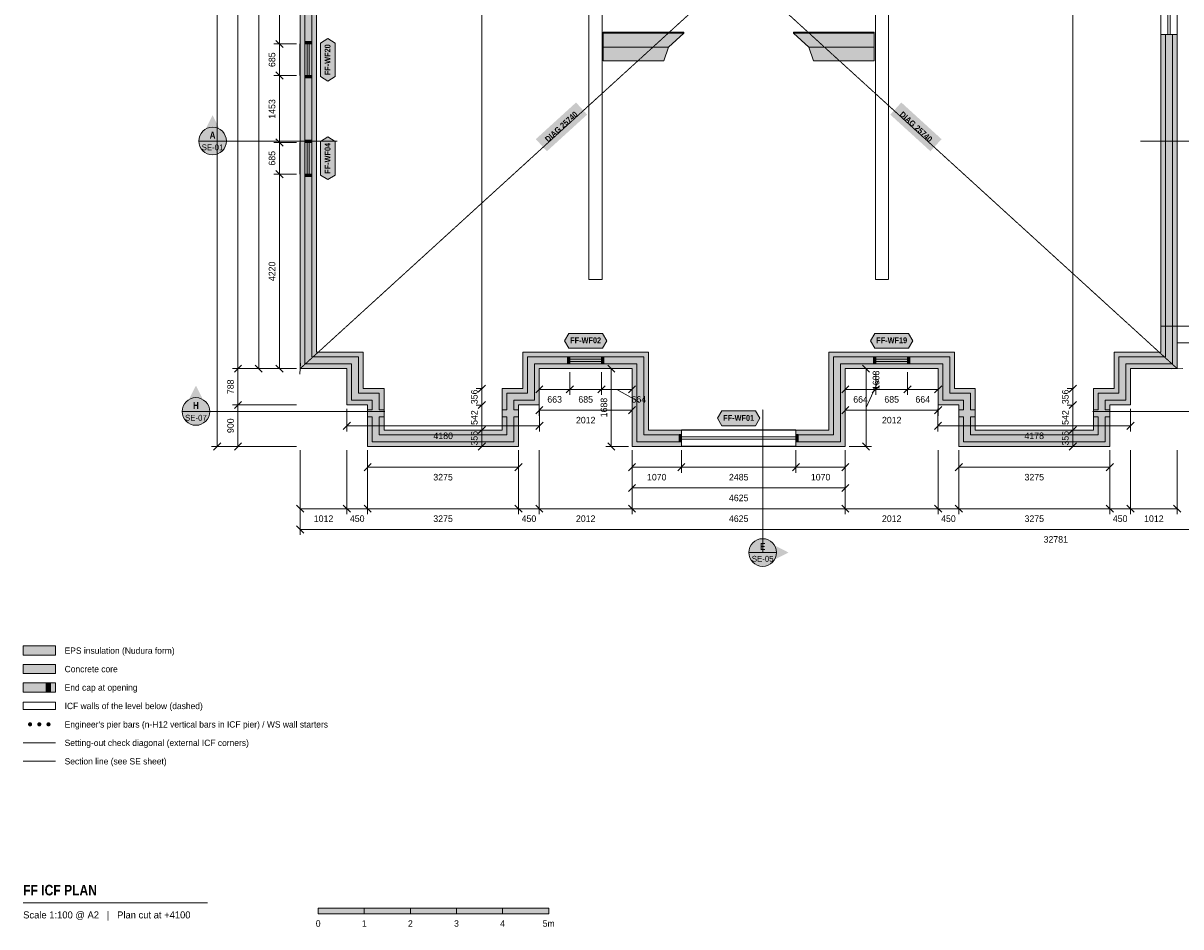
# Model space of a CAD drawing. Header units: millimetres. Extents: x -6044 to 39056, y -10454 to 29228.
# Tile 1 of 4: x -6044 to 19069, y -10454 to 9147. Entities that reach past the tile are written whole.
import ezdxf
from ezdxf.enums import TextEntityAlignment as Align

# ---------------------------------------------------------------- set-up
doc = ezdxf.new("R2010")
doc.units = ezdxf.units.MM
doc.linetypes.add('DASHED', pattern=[1.524, 1.27, -0.254])
for name, color, linetype in [('FILL-C_9E1A1A', 7, 'Continuous'), ('FILL-C_B2B2B5', 7, 'Continuous'), ('FILL-EPS', 7, 'Continuous'), ('FILL-INK', 7, 'Continuous'), ('FILL-RED', 7, 'Continuous'), ('FILL-TEAL_DK', 7, 'Continuous'), ('FILL-WHITE', 7, 'Continuous'), ('LINE-C_85297A', 7, 'Continuous'), ('LINE-C_85297A-DASH', 7, 'DASHED'), ('LINE-INK', 7, 'Continuous'), ('LINE-RED', 7, 'Continuous'), ('LINE-RED-DASH', 7, 'DASHED'), ('LINE-STEEL_GREY', 7, 'Continuous'), ('LINE-STEEL_GREY-DASH', 7, 'DASHED'), ('LINE-TEAL_DK', 7, 'Continuous'), ('TEXT-C_85297A', 7, 'Continuous'), ('TEXT-INK', 7, 'Continuous'), ('TEXT-RED', 7, 'Continuous'), ('TEXT-STEEL_GREY', 7, 'Continuous'), ('TEXT-TEAL_DK', 7, 'Continuous')]:
    doc.layers.add(name, color=color, linetype=linetype)
doc.styles.add('OpenSansCondensed-Bold', font='OpenSansCondensed-Bold.ttf')

msp = doc.modelspace()

# ---------------------------------------------------------------- hatches: boundary and pattern name
at = {"layer": 'FILL-C_9E1A1A', "true_color": 0x9e1a1a}
h = msp.add_hatch(color=256, dxfattribs=at)
h.dxf.hatch_style = 1
h.paths.add_polyline_path([(-5849, -6062), (-5851, -6050), (-5855, -6039), (-5862, -6030), (-5871, -6023), (-5882, -6019), (-5894, -6017), (-5906, -6019), (-5916, -6023), (-5926, -6030), (-5933, -6039), (-5937, -6050), (-5939, -6062), (-5937, -6074), (-5933, -6084), (-5926, -6094), (-5916, -6101), (-5906, -6105), (-5894, -6107), (-5882, -6105), (-5871, -6101), (-5862, -6094), (-5855, -6084), (-5851, -6074)])
h = msp.add_hatch(color=256, dxfattribs=at)
h.dxf.hatch_style = 1
h.paths.add_polyline_path([(-5649, -6062), (-5651, -6050), (-5655, -6039), (-5662, -6030), (-5671, -6023), (-5682, -6019), (-5694, -6017), (-5706, -6019), (-5716, -6023), (-5726, -6030), (-5733, -6039), (-5737, -6050), (-5739, -6062), (-5737, -6074), (-5733, -6084), (-5726, -6094), (-5716, -6101), (-5706, -6105), (-5694, -6107), (-5682, -6105), (-5671, -6101), (-5662, -6094), (-5655, -6084), (-5651, -6074)])
h = msp.add_hatch(color=256, dxfattribs=at)
h.dxf.hatch_style = 1
h.paths.add_polyline_path([(-5449, -6062), (-5451, -6050), (-5455, -6039), (-5462, -6030), (-5471, -6023), (-5482, -6019), (-5494, -6017), (-5506, -6019), (-5516, -6023), (-5526, -6030), (-5533, -6039), (-5537, -6050), (-5539, -6062), (-5537, -6074), (-5533, -6084), (-5526, -6094), (-5516, -6101), (-5506, -6105), (-5494, -6107), (-5482, -6105), (-5471, -6101), (-5462, -6094), (-5455, -6084), (-5451, -6074)])
at = {"layer": 'FILL-C_B2B2B5', "true_color": 0xb2b2b5}
h = msp.add_hatch(color=256, dxfattribs=at)
h.dxf.hatch_style = 1
h.paths.add_polyline_path([(8235, 67), (7267, 67), (7267, 1755), (5052, 1755), (5052, 967), (4601, 967), (4601, 761), (4703, 761), (4703, 609), (4601, 609), (4601, 67), (1530, 67), (1530, 609), (1428, 609), (1428, 761), (1530, 761), (1530, 967), (1080, 967), (1080, 1755), (67, 1755), (67, 18889), (1823, 18889), (1823, 18737), (219, 18737), (219, 1907), (1232, 1907), (1232, 1119), (1682, 1119), (1682, 761), (1784, 761), (1784, 609), (1682, 609), (1682, 219), (4449, 219), (4449, 609), (4347, 609), (4347, 761), (4449, 761), (4449, 1119), (4899, 1119), (4899, 1907), (7419, 1907), (7419, 219), (8235, 219)])
h = msp.add_hatch(color=256, dxfattribs=at)
h.dxf.hatch_style = 1
h.paths.add_polyline_path([(14609, 609), (14507, 609), (14507, 219), (17274, 219), (17274, 609), (17172, 609), (17172, 761), (17274, 761), (17274, 1119), (17724, 1119), (17724, 1907), (18737, 1907), (18737, 8898), (18889, 8898), (18889, 1755), (17876, 1755), (17876, 967), (17426, 967), (17426, 761), (17528, 761), (17528, 609), (17426, 609), (17426, 67), (14355, 67), (14355, 609), (14253, 609), (14253, 761), (14355, 761), (14355, 967), (13905, 967), (13905, 1755), (11689, 1755), (11689, 67), (10720, 67), (10720, 219), (11537, 219), (11537, 1907), (14057, 1907), (14057, 1119), (14507, 1119), (14507, 761), (14609, 761)])
h = msp.add_hatch(color=256, dxfattribs=at)
h.dxf.hatch_style = 1
h.paths.add_polyline_path([(-6044, -4962), (-5344, -4962), (-5344, -4762), (-6044, -4762)])
at = {"layer": 'FILL-EPS', "true_color": 0xccffff}
h = msp.add_hatch(color=256, dxfattribs=at)
h.dxf.hatch_style = 1
h.paths.add_polyline_path([(1428, 865), (978, 865), (978, 1653), (-35, 1653), (-35, 18991), (1823, 18991), (1823, 18889), (67, 18889), (67, 1755), (1080, 1755), (1080, 967), (1530, 967), (1530, 761), (1428, 761)])
h = msp.add_hatch(color=256, dxfattribs=at)
h.dxf.hatch_style = 1
h.paths.add_polyline_path([(1823, 18635), (321, 18635), (321, 2009), (1334, 2009), (1334, 1221), (1784, 1221), (1784, 761), (1682, 761), (1682, 1119), (1232, 1119), (1232, 1907), (219, 1907), (219, 18737), (1823, 18737)])
h = msp.add_hatch(color=256, dxfattribs=at)
h.dxf.hatch_style = 1
h.paths.add_polyline_path([(17172, 1221), (17622, 1221), (17622, 2009), (18635, 2009), (18635, 8898), (18737, 8898), (18737, 1907), (17724, 1907), (17724, 1119), (17274, 1119), (17274, 761), (17172, 761)])
h = msp.add_hatch(color=256, dxfattribs=at)
h.dxf.hatch_style = 1
h.paths.add_polyline_path([(18991, 8898), (18991, 1653), (17978, 1653), (17978, 865), (17528, 865), (17528, 761), (17426, 761), (17426, 967), (17876, 967), (17876, 1755), (18889, 1755), (18889, 8898)])
h = msp.add_hatch(color=256, dxfattribs=at)
h.dxf.hatch_style = 1
h.paths.add_polyline_path([(4798, 1221), (4798, 2009), (7521, 2009), (7521, 321), (8235, 321), (8235, 219), (7419, 219), (7419, 1907), (4899, 1907), (4899, 1119), (4449, 1119), (4449, 761), (4347, 761), (4347, 1221)])
h = msp.add_hatch(color=256, dxfattribs=at)
h.dxf.hatch_style = 1
h.paths.add_polyline_path([(11435, 321), (11435, 2009), (14159, 2009), (14159, 1221), (14609, 1221), (14609, 761), (14507, 761), (14507, 1119), (14057, 1119), (14057, 1907), (11537, 1907), (11537, 219), (10720, 219), (10720, 321)])
h = msp.add_hatch(color=256, dxfattribs=at)
h.dxf.hatch_style = 1
h.paths.add_polyline_path([(8235, -35), (7165, -35), (7165, 1653), (5153, 1653), (5153, 865), (4703, 865), (4703, 761), (4601, 761), (4601, 967), (5052, 967), (5052, 1755), (7267, 1755), (7267, 67), (8235, 67)])
h = msp.add_hatch(color=256, dxfattribs=at)
h.dxf.hatch_style = 1
h.paths.add_polyline_path([(14253, 865), (13803, 865), (13803, 1653), (11791, 1653), (11791, -35), (10720, -35), (10720, 67), (11689, 67), (11689, 1755), (13905, 1755), (13905, 967), (14355, 967), (14355, 761), (14253, 761)])
h = msp.add_hatch(color=256, dxfattribs=at)
h.dxf.hatch_style = 1
h.paths.add_polyline_path([(4703, -35), (1428, -35), (1428, 609), (1530, 609), (1530, 67), (4601, 67), (4601, 609), (4703, 609)])
h = msp.add_hatch(color=256, dxfattribs=at)
h.dxf.hatch_style = 1
h.paths.add_polyline_path([(1784, 321), (4347, 321), (4347, 609), (4449, 609), (4449, 219), (1682, 219), (1682, 609), (1784, 609)])
h = msp.add_hatch(color=256, dxfattribs=at)
h.dxf.hatch_style = 1
h.paths.add_polyline_path([(17528, -35), (14253, -35), (14253, 609), (14355, 609), (14355, 67), (17426, 67), (17426, 609), (17528, 609)])
h = msp.add_hatch(color=256, dxfattribs=at)
h.dxf.hatch_style = 1
h.paths.add_polyline_path([(14609, 321), (17172, 321), (17172, 609), (17274, 609), (17274, 219), (14507, 219), (14507, 609), (14609, 609)])
h = msp.add_hatch(color=256, dxfattribs=at)
h.dxf.hatch_style = 1
h.paths.add_polyline_path([(-6044, -4562), (-5344, -4562), (-5344, -4362), (-6044, -4362)])
h = msp.add_hatch(color=256, dxfattribs=at)
h.dxf.hatch_style = 1
h.paths.add_polyline_path([(-6044, -5362), (-5344, -5362), (-5344, -5162), (-6044, -5162)])
at = {"layer": 'FILL-INK', "true_color": 0x14141a}
h = msp.add_hatch(color=256, dxfattribs=at)
h.dxf.hatch_style = 1
h.paths.add_polyline_path([(356, -10172), (1356, -10172), (1356, -10052), (356, -10052)])
h = msp.add_hatch(color=256, dxfattribs=at)
h.dxf.hatch_style = 1
h.paths.add_polyline_path([(2356, -10172), (3356, -10172), (3356, -10052), (2356, -10052)])
h = msp.add_hatch(color=256, dxfattribs=at)
h.dxf.hatch_style = 1
h.paths.add_polyline_path([(4356, -10172), (5356, -10172), (5356, -10052), (4356, -10052)])
at = {"layer": 'FILL-RED', "true_color": 0xb81a1f}
h = msp.add_hatch(color=256, dxfattribs=at)
h.dxf.hatch_style = 1
h.paths.add_polyline_path([(-1935, 7149), (-2220, 6589), (-1650, 6589)])
h = msp.add_hatch(color=256, dxfattribs=at)
h.dxf.hatch_style = 1
h.paths.add_polyline_path([(-2296, 1284), (-2581, 724), (-2011, 724)])
h = msp.add_hatch(color=256, dxfattribs=at)
h.dxf.hatch_style = 1
h.paths.add_polyline_path([(10558, -2335), (9998, -2050), (9998, -2620)])
at = {"layer": 'FILL-TEAL_DK', "true_color": 0x006b5c}
h = msp.add_hatch(color=256, dxfattribs=at)
h.dxf.hatch_style = 1
h.paths.add_polyline_path([(63, 8746), (215, 8746), (215, 8696), (63, 8696)])
h = msp.add_hatch(color=256, dxfattribs=at)
h.dxf.hatch_style = 1
h.paths.add_polyline_path([(63, 8011), (215, 8011), (215, 7961), (63, 7961)])
h = msp.add_hatch(color=256, dxfattribs=at)
h.dxf.hatch_style = 1
h.paths.add_polyline_path([(63, 6608), (215, 6608), (215, 6558), (63, 6558)])
h = msp.add_hatch(color=256, dxfattribs=at)
h.dxf.hatch_style = 1
h.paths.add_polyline_path([(63, 5873), (215, 5873), (215, 5823), (63, 5823)])
h = msp.add_hatch(color=256, dxfattribs=at)
h.dxf.hatch_style = 1
h.paths.add_polyline_path([(5766, 1907), (5816, 1907), (5816, 1755), (5766, 1755)])
h = msp.add_hatch(color=256, dxfattribs=at)
h.dxf.hatch_style = 1
h.paths.add_polyline_path([(6501, 1907), (6551, 1907), (6551, 1755), (6501, 1755)])
h = msp.add_hatch(color=256, dxfattribs=at)
h.dxf.hatch_style = 1
h.paths.add_polyline_path([(12404, 1907), (12454, 1907), (12454, 1755), (12404, 1755)])
h = msp.add_hatch(color=256, dxfattribs=at)
h.dxf.hatch_style = 1
h.paths.add_polyline_path([(13139, 1907), (13189, 1907), (13189, 1755), (13139, 1755)])
h = msp.add_hatch(color=256, dxfattribs=at)
h.dxf.hatch_style = 1
h.paths.add_polyline_path([(8185, 224), (8235, 224), (8235, 72), (8185, 72)])
h = msp.add_hatch(color=256, dxfattribs=at)
h.dxf.hatch_style = 1
h.paths.add_polyline_path([(10720, 224), (10770, 224), (10770, 72), (10720, 72)])
h = msp.add_hatch(color=256, dxfattribs=at)
h.dxf.hatch_style = 1
h.paths.add_polyline_path([(-5544, -5362), (-5454, -5362), (-5454, -5162), (-5544, -5162)])
at = {"layer": 'FILL-WHITE', "true_color": 0xffffff}
h = msp.add_hatch(color=256, dxfattribs=at)
h.dxf.hatch_style = 1
h.paths.add_polyline_path([(567, 7891), (407, 7991), (407, 8716), (567, 8816), (727, 8716), (727, 7991)])
h = msp.add_hatch(color=256, dxfattribs=at)
h.dxf.hatch_style = 1
h.paths.add_polyline_path([(6538, 8948), (6538, 8948), (8288, 8948), (8288, 8928), (8288, 8928), (6538, 8928)])
h = msp.add_hatch(color=256, dxfattribs=at)
h.dxf.hatch_style = 1
h.paths.add_polyline_path([(6538, 8928), (8288, 8928), (7957, 8628), (6538, 8628), (6538, 8648)])
h = msp.add_hatch(color=256, dxfattribs=at)
h.dxf.hatch_style = 1
h.paths.add_polyline_path([(10668, 8948), (10668, 8948), (12418, 8948), (12418, 8928), (12418, 8928), (10668, 8928)])
h = msp.add_hatch(color=256, dxfattribs=at)
h.dxf.hatch_style = 1
h.paths.add_polyline_path([(10999, 8628), (10668, 8928), (12418, 8928), (12418, 8628)])
h = msp.add_hatch(color=256, dxfattribs=at)
h.dxf.hatch_style = 1
h.paths.add_polyline_path([(6538, 8628), (6538, 8628), (7957, 8628), (7855, 8328), (7855, 8328), (7855, 8328), (7855, 8328), (6538, 8328), (6538, 8348)])
h = msp.add_hatch(color=256, dxfattribs=at)
h.dxf.hatch_style = 1
h.paths.add_polyline_path([(11101, 8328), (11101, 8328), (10999, 8628), (12418, 8628), (12418, 8328), (11101, 8328), (11101, 8328)])
h = msp.add_hatch(color=256, dxfattribs=at)
h.dxf.hatch_style = 1
h.paths.add_polyline_path([(5318, 6368), (6190, 7163), (5950, 7426), (5077, 6631)])
h = msp.add_hatch(color=256, dxfattribs=at)
h.dxf.hatch_style = 1
h.paths.add_polyline_path([(12766, 7163), (13638, 6368), (13878, 6631), (13006, 7426)])
h = msp.add_hatch(color=256, dxfattribs=at)
h.dxf.hatch_style = 1
h.paths.add_polyline_path([(-1635, 6589), (-1645, 6667), (-1675, 6739), (-1722, 6801), (-1785, 6849), (-1857, 6879), (-1935, 6889), (-2012, 6879), (-2085, 6849), (-2147, 6801), (-2194, 6739), (-2224, 6667), (-2235, 6589), (-2224, 6511), (-2194, 6439), (-2147, 6377), (-2085, 6329), (-2012, 6299), (-1935, 6289), (-1857, 6299), (-1785, 6329), (-1722, 6377), (-1675, 6439), (-1645, 6511)])
h = msp.add_hatch(color=256, dxfattribs=at)
h.dxf.hatch_style = 1
h.paths.add_polyline_path([(567, 5753), (407, 5853), (407, 6578), (567, 6678), (727, 6578), (727, 5853)])
h = msp.add_hatch(color=256, dxfattribs=at)
h.dxf.hatch_style = 1
h.paths.add_polyline_path([(5696, 2258), (5796, 2418), (6521, 2418), (6621, 2258), (6521, 2098), (5796, 2098)])
h = msp.add_hatch(color=256, dxfattribs=at)
h.dxf.hatch_style = 1
h.paths.add_polyline_path([(12334, 2258), (12434, 2418), (13159, 2418), (13259, 2258), (13159, 2098), (12434, 2098)])
h = msp.add_hatch(color=256, dxfattribs=at)
h.dxf.hatch_style = 1
h.paths.add_polyline_path([(-1996, 724), (-2006, 802), (-2036, 874), (-2084, 936), (-2146, 984), (-2218, 1014), (-2296, 1024), (-2373, 1014), (-2446, 984), (-2508, 936), (-2556, 874), (-2586, 802), (-2596, 724), (-2586, 646), (-2556, 574), (-2508, 512), (-2446, 464), (-2373, 434), (-2296, 424), (-2218, 434), (-2146, 464), (-2084, 512), (-2036, 574), (-2006, 646)])
h = msp.add_hatch(color=256, dxfattribs=at)
h.dxf.hatch_style = 1
h.paths.add_polyline_path([(9015, 576), (9115, 736), (9840, 736), (9940, 576), (9840, 416), (9115, 416)])
h = msp.add_hatch(color=256, dxfattribs=at)
h.dxf.hatch_style = 1
h.paths.add_polyline_path([(10298, -2335), (10288, -2257), (10258, -2185), (10210, -2122), (10148, -2075), (10076, -2045), (9998, -2035), (9920, -2045), (9848, -2075), (9786, -2122), (9738, -2185), (9708, -2257), (9698, -2335), (9708, -2412), (9738, -2485), (9786, -2547), (9848, -2594), (9920, -2624), (9998, -2635), (10076, -2624), (10148, -2594), (10210, -2547), (10258, -2485), (10288, -2412)])
h = msp.add_hatch(color=256, dxfattribs=at)
h.dxf.hatch_style = 1
h.paths.add_polyline_path([(1356, -10172), (2356, -10172), (2356, -10052), (1356, -10052)])
h = msp.add_hatch(color=256, dxfattribs=at)
h.dxf.hatch_style = 1
h.paths.add_polyline_path([(3356, -10172), (4356, -10172), (4356, -10052), (3356, -10052)])

# ---------------------------------------------------------------- linework, layer by layer
at = {"layer": 'LINE-C_85297A', "lineweight": 5}
for p, q in [((-40, 1533), (-29, 1773)), ((18871, 1647), (19110, 1658))]:
    msp.add_line(p, q, dxfattribs=at)
at = {"layer": 'LINE-C_85297A-DASH', "lineweight": 5}
for p, q in [((-35, 1653), (18991, 18991)), ((-35, 18991), (18991, 1653)), ((-6044, -6462), (-5344, -6462))]:
    msp.add_line(p, q, dxfattribs=at)
at = {"layer": 'LINE-INK', "lineweight": 5}
for p, q in [((-1835, 19891), (-1835, -35)), ((-1385, 19891), (-1385, -35)), ((-935, 1653), (-935, 18991)), ((-485, 1653), (-485, 18991)), ((3904, 18991), (3904, -35)), ((16725, 18991), (16725, -35)), ((18635, 8898), (18635, 10718)), ((18788, 8898), (18788, 10718)), ((18838, 8898), (18838, 10718)), ((18991, 8898), (18991, 10718)), ((-115, 8696), (-605, 8696)), ((-407, 8618), (-562, 8774)), ((-39, 8696), (-39, 8011)), ((114, 8696), (114, 8011)), ((164, 8696), (164, 8011)), ((317, 8696), (317, 8011)), ((-407, 7933), (-562, 8089)), ((-115, 8011), (-605, 8011)), ((-115, 6558), (-605, 6558)), ((-407, 6480), (-562, 6636)), ((-39, 6558), (-39, 5873)), ((114, 6558), (114, 5873)), ((164, 6558), (164, 5873)), ((317, 6558), (317, 5873)), ((-115, 5873), (-605, 5873)), ((-407, 5795), (-562, 5951)), ((5816, 2008), (6501, 2008)), ((5816, 1856), (6501, 1856)), ((5816, 1806), (6501, 1806)), ((12454, 2008), (13139, 2008)), ((12454, 1856), (13139, 1856)), ((12454, 1806), (13139, 1806)), ((-115, 1653), (-1505, 1653)), ((-1307, 1731), (-1462, 1575)), ((-115, 1653), (-1055, 1653)), ((-857, 1575), (-1012, 1731)), ((-115, 1653), (-605, 1653)), ((-407, 1575), (-562, 1731)), ((5153, 1573), (5153, 1083)), ((5153, 1573), (5153, 633)), ((5816, 1653), (6501, 1653)), ((5816, 1573), (5816, 1083)), ((6501, 1573), (6501, 1083)), ((7085, 1653), (6595, 1653)), ((6793, 1575), (6638, 1731)), ((6715, -35), (6715, 1653)), ((7165, 1573), (7165, 1083)), ((7165, 1573), (7165, 633)), ((11791, 1573), (11791, 1083)), ((11791, 1573), (11791, 633)), ((11871, 1653), (12361, 1653)), ((12163, 1731), (12318, 1575)), ((12241, 1653), (12241, -35)), ((12454, 1653), (13139, 1653)), ((12454, 1573), (12454, 1083)), ((13139, 1573), (13139, 1083)), ((13803, 1573), (13803, 1083)), ((13803, 1573), (13803, 633)), ((3982, 1296), (3826, 1141)), ((5231, 1281), (5075, 1125)), ((5894, 1281), (5738, 1125)), ((6579, 1281), (6423, 1125)), ((7243, 1281), (7088, 1125)), ((11868, 1281), (11713, 1125)), ((12241, 809), (12508, 1399)), ((12532, 1281), (12376, 1125)), ((13217, 1281), (13061, 1125)), ((13881, 1281), (13725, 1125)), ((16803, 1296), (16647, 1141)), ((3904, 1219), (3784, 1219)), ((7165, 1203), (5153, 1203)), ((6833, 1203), (7313, 935)), ((13803, 1203), (11791, 1203)), ((16725, 1219), (16605, 1219)), ((-115, 865), (-1505, 865)), ((-1307, 943), (-1462, 788)), ((978, 783), (978, 293)), ((3904, 863), (3784, 863)), ((3982, 941), (3826, 785)), ((5231, 831), (5075, 675)), ((5158, 783), (5158, 293)), ((7243, 831), (7088, 675)), ((11868, 831), (11713, 675)), ((13881, 831), (13725, 675)), ((13800, 783), (13800, 293)), ((16725, 863), (16605, 863)), ((16803, 941), (16647, 785)), ((17978, 783), (17978, 293)), ((7165, 753), (5153, 753)), ((13803, 753), (11791, 753)), ((1056, 491), (900, 335)), ((5158, 413), (978, 413)), ((3904, 321), (3784, 321)), ((3982, 399), (3826, 243)), ((5236, 491), (5080, 335)), ((8235, 326), (10720, 326)), ((13878, 491), (13723, 335)), ((17978, 413), (13800, 413)), ((16725, 321), (16605, 321)), ((16803, 399), (16647, 243)), ((18056, 491), (17900, 335)), ((-1757, 43), (-1912, -112)), ((-1307, 43), (-1462, -112)), ((3982, 43), (3826, -112)), ((6793, -112), (6638, 43)), ((8235, 173), (10720, 173)), ((8235, 123), (10720, 123)), ((12163, 43), (12318, -112)), ((16803, 43), (16647, -112)), ((-115, -35), (-1955, -35)), ((-115, -35), (-1505, -35)), ((-35, -115), (-35, -1505)), ((-35, -115), (-35, -1955)), ((978, -115), (978, -1505)), ((1428, -115), (1428, -605)), ((1428, -115), (1428, -1505)), ((3904, -35), (3784, -35)), ((4703, -115), (4703, -605)), ((4703, -115), (4703, -1505)), ((5153, -115), (5153, -1505)), ((7085, -35), (6595, -35)), ((7165, -115), (7165, -605)), ((7165, -115), (7165, -1055)), ((7165, -115), (7165, -1505)), ((8235, -30), (10720, -30)), ((8235, -115), (8235, -605)), ((10720, -115), (10720, -605)), ((11791, -115), (11791, -605)), ((11791, -115), (11791, -1055)), ((11791, -115), (11791, -1505)), ((11871, -35), (12361, -35)), ((13803, -115), (13803, -1505)), ((14253, -115), (14253, -605)), ((14253, -115), (14253, -1505)), ((16725, -35), (16605, -35)), ((17528, -115), (17528, -605)), ((17528, -115), (17528, -1505)), ((17978, -115), (17978, -1505)), ((18991, -115), (18991, -1505)), ((1506, -407), (1350, -562)), ((4703, -485), (1428, -485)), ((4781, -407), (4625, -562)), ((7243, -407), (7088, -562)), ((11791, -485), (7165, -485)), ((8313, -407), (8157, -562)), ((10798, -407), (10642, -562)), ((11868, -407), (11713, -562)), ((14331, -407), (14175, -562)), ((17528, -485), (14253, -485)), ((17606, -407), (17450, -562)), ((7243, -857), (7088, -1012)), ((11791, -935), (7165, -935)), ((11868, -857), (11713, -1012)), ((-112, -1307), (43, -1462)), ((-35, -1385), (18991, -1385)), ((900, -1307), (1056, -1462)), ((1350, -1307), (1506, -1462)), ((4625, -1307), (4781, -1462)), ((5075, -1307), (5231, -1462)), ((7088, -1307), (7243, -1462)), ((11713, -1307), (11868, -1462)), ((13725, -1307), (13881, -1462)), ((14175, -1307), (14331, -1462)), ((17450, -1307), (17606, -1462)), ((17900, -1307), (18056, -1462)), ((18913, -1307), (19068, -1462)), ((-112, -1757), (43, -1912)), ((-35, -1835), (32747, -1835)), ((-6044, -9932), (-2044, -9932))]:
    msp.add_line(p, q, dxfattribs=at)
msp.add_lwpolyline([(321, 18635), (321, 2009), (1334, 2009), (1334, 1221), (1784, 1221), (1784, 321), (4347, 321), (4347, 1221), (4798, 1221), (4798, 2009), (7521, 2009), (7521, 321), (8235, 321), (8235, -35), (7165, -35), (7165, 1653), (5153, 1653), (5153, 865), (4703, 865), (4703, -35), (1428, -35), (1428, 865), (978, 865), (978, 1653), (-35, 1653), (-35, 18991)], dxfattribs=at)
for points in [[(6538, 8948), (6538, 8948), (8288, 8948), (8288, 8928), (8288, 8928), (6538, 8928)], [(6538, 8928), (8288, 8928), (7957, 8628), (6538, 8628), (6538, 8648)], [(10668, 8948), (10668, 8948), (12418, 8948), (12418, 8928), (12418, 8928), (10668, 8928)], [(10999, 8628), (10668, 8928), (12418, 8928), (12418, 8628)], [(10720, 321), (11435, 321), (11435, 2009), (14159, 2009), (14159, 1221), (14609, 1221), (14609, 321), (17172, 321), (17172, 1221), (17622, 1221), (17622, 2009), (18635, 2009), (18635, 8898), (18991, 8898), (18991, 1653), (17978, 1653), (17978, 865), (17528, 865), (17528, -35), (14253, -35), (14253, 865), (13803, 865), (13803, 1653), (11791, 1653), (11791, -35), (10720, -35)], [(6538, 8628), (6538, 8628), (7957, 8628), (7855, 8328), (7855, 8328), (7855, 8328), (7855, 8328), (6538, 8328), (6538, 8348)], [(11101, 8328), (11101, 8328), (10999, 8628), (12418, 8628), (12418, 8328), (11101, 8328), (11101, 8328)], [(-6044, -4562), (-5344, -4562), (-5344, -4362), (-6044, -4362)], [(-6044, -5362), (-5344, -5362), (-5344, -5162), (-6044, -5162)], [(356, -10172), (1356, -10172), (1356, -10052), (356, -10052)], [(1356, -10172), (2356, -10172), (2356, -10052), (1356, -10052)], [(2356, -10172), (3356, -10172), (3356, -10052), (2356, -10052)], [(3356, -10172), (4356, -10172), (4356, -10052), (3356, -10052)], [(4356, -10172), (5356, -10172), (5356, -10052), (4356, -10052)]]:
    msp.add_lwpolyline(points, close=True, dxfattribs=at)
at = {"layer": 'LINE-RED', "lineweight": 5}
for p, q in [((-2235, 6589), (-1635, 6589)), ((-2596, 724), (-1996, 724)), ((9698, -2335), (10298, -2335))]:
    msp.add_line(p, q, dxfattribs=at)
for centre in [(-1935, 6589), (-2296, 724), (9998, -2335)]:
    msp.add_circle(centre, 300, dxfattribs=at)
at = {"layer": 'LINE-RED-DASH', "lineweight": 5}
for p, q in [((-1935, 6589), (765, 6589)), ((20891, 6589), (18191, 6589)), ((9998, -2335), (9998, 765)), ((-2296, 724), (1804, 724)), ((21352, 724), (17152, 724)), ((-6044, -6862), (-5344, -6862))]:
    msp.add_line(p, q, dxfattribs=at)
at = {"layer": 'LINE-STEEL_GREY', "lineweight": 5}
msp.add_lwpolyline([(219, 18737), (219, 1907), (1232, 1907), (1232, 1119), (1682, 1119), (1682, 761), (1784, 761), (1784, 609), (1682, 609), (1682, 219), (4449, 219), (4449, 609), (4347, 609), (4347, 761), (4449, 761), (4449, 1119), (4899, 1119), (4899, 1907), (7419, 1907), (7419, 219), (8235, 219), (8235, 67), (7267, 67), (7267, 1755), (5052, 1755), (5052, 967), (4601, 967), (4601, 761), (4703, 761), (4703, 609), (4601, 609), (4601, 67), (1530, 67), (1530, 609), (1428, 609), (1428, 761), (1530, 761), (1530, 967), (1080, 967), (1080, 1755), (67, 1755), (67, 18889)], dxfattribs=at)
for points in [[(14609, 609), (14507, 609), (14507, 219), (17274, 219), (17274, 609), (17172, 609), (17172, 761), (17274, 761), (17274, 1119), (17724, 1119), (17724, 1907), (18737, 1907), (18737, 8898), (18889, 8898), (18889, 1755), (17876, 1755), (17876, 967), (17426, 967), (17426, 761), (17528, 761), (17528, 609), (17426, 609), (17426, 67), (14355, 67), (14355, 609), (14253, 609), (14253, 761), (14355, 761), (14355, 967), (13905, 967), (13905, 1755), (11689, 1755), (11689, 67), (10720, 67), (10720, 219), (11537, 219), (11537, 1907), (14057, 1907), (14057, 1119), (14507, 1119), (14507, 761), (14609, 761)], [(-6044, -4962), (-5344, -4962), (-5344, -4762), (-6044, -4762)]]:
    msp.add_lwpolyline(points, close=True, dxfattribs=at)
at = {"layer": 'LINE-STEEL_GREY-DASH', "lineweight": 5}
for points in [[(21003, 2215), (18991, 2215), (18991, 1653), (17978, 1653), (17978, 865), (17528, 865), (17528, -35), (14253, -35), (14253, 865), (13803, 865), (13803, 1653), (11791, 1653), (11791, -35), (7165, -35), (7165, 1653), (5153, 1653), (5153, 865), (4703, 865), (4703, -35), (1428, -35), (1428, 865), (978, 865), (978, 1653), (-35, 1653), (-35, 18991)], [(321, 18635), (321, 2009), (1334, 2009), (1334, 1221), (1784, 1221), (1784, 321), (4347, 321), (4347, 1221), (4798, 1221), (4798, 2009), (7521, 2009), (7521, 321), (11435, 321), (11435, 2009), (14159, 2009), (14159, 1221), (14609, 1221), (14609, 321), (17172, 321), (17172, 1221), (17623, 1221), (17623, 2009), (18635, 2009), (18635, 2571), (21038, 2571)], [(12729, 18635), (12729, 3588), (12443, 3588), (12443, 18640)], [(6513, 9752), (6513, 8130), (6513, 7126), (6513, 3588), (6513, 3588), (6360, 3588), (6355, 3588), (6299, 3588), (6227, 3588), (6227, 3588), (6227, 3889), (6227, 5746), (6227, 8744), (6227, 9639)]]:
    msp.add_lwpolyline(points, dxfattribs=at)
msp.add_lwpolyline([(-6044, -5742), (-5344, -5742), (-5344, -5582), (-6044, -5582)], close=True, dxfattribs=at)
at = {"layer": 'LINE-TEAL_DK', "lineweight": 5}
for points in [[(567, 7891), (407, 7991), (407, 8716), (567, 8816), (727, 8716), (727, 7991)], [(63, 8746), (215, 8746), (215, 8696), (63, 8696)], [(63, 8011), (215, 8011), (215, 7961), (63, 7961)], [(63, 6608), (215, 6608), (215, 6558), (63, 6558)], [(567, 5753), (407, 5853), (407, 6578), (567, 6678), (727, 6578), (727, 5853)], [(63, 5873), (215, 5873), (215, 5823), (63, 5823)], [(5696, 2258), (5796, 2418), (6521, 2418), (6621, 2258), (6521, 2098), (5796, 2098)], [(12334, 2258), (12434, 2418), (13159, 2418), (13259, 2258), (13159, 2098), (12434, 2098)], [(5766, 1907), (5816, 1907), (5816, 1755), (5766, 1755)], [(6501, 1907), (6551, 1907), (6551, 1755), (6501, 1755)], [(12404, 1907), (12454, 1907), (12454, 1755), (12404, 1755)], [(13139, 1907), (13189, 1907), (13189, 1755), (13139, 1755)], [(9015, 576), (9115, 736), (9840, 736), (9940, 576), (9840, 416), (9115, 416)], [(8185, 224), (8235, 224), (8235, 72), (8185, 72)], [(10720, 224), (10770, 224), (10770, 72), (10720, 72)], [(-5544, -5362), (-5454, -5362), (-5454, -5162), (-5544, -5162)]]:
    msp.add_lwpolyline(points, close=True, dxfattribs=at)

# ---------------------------------------------------------------- texts
at = {"layer": 'TEXT-C_85297A', "style": 'OpenSansCondensed-Bold'}
for rotation, p in [(42.3431, (5673, 6854)), (-42.3431, (13283, 6854))]:
    msp.add_text('DIAG 25740', height=127, rotation=rotation, dxfattribs=at).set_placement(p, align=Align.CENTER)
at = {"layer": 'TEXT-INK'}
for s, p in [('685', (-575, 8354)), ('1453', (-575, 7285)), ('685', (-575, 6216)), ('4220', (-575, 3763)), ('1688', (12528, 1399)), ('788', (-1475, 1259)), ('356', (3814, 1041)), ('1688', (6625, 809)), ('356', (16635, 1041)), ('900', (-1475, 415)), ('542', (3814, 592)), ('542', (16635, 592)), ('356', (3814, 143)), ('356', (16635, 143))]:
    msp.add_text(s, height=142.2, rotation=90, dxfattribs=at).set_placement(p, align=Align.CENTER)
for s, height, p in [('663', 142.2, (5485, 915)), ('685', 142.2, (6159, 915)), ('664', 142.2, (7313, 915)), ('664', 142.2, (12122, 915)), ('685', 142.2, (12797, 915)), ('664', 142.2, (13471, 915)), ('2012', 142.2, (6159, 465)), ('2012', 142.2, (12797, 465)), ('4180', 142.2, (3068, 125)), ('4178', 142.2, (15889, 125)), ('3275', 142.2, (3065, -772)), ('1070', 142.2, (7700, -772)), ('2485', 142.2, (9478, -772)), ('1070', 142.2, (11255, -772)), ('3275', 142.2, (15890, -772)), ('4625', 142.2, (9478, -1222)), ('1012', 142.2, (472, -1672)), ('450', 142.2, (1203, -1672)), ('3275', 142.2, (3065, -1672)), ('450', 142.2, (4928, -1672)), ('2012', 142.2, (6159, -1672)), ('4625', 142.2, (9478, -1672)), ('2012', 142.2, (12797, -1672)), ('450', 142.2, (14028, -1672)), ('3275', 142.2, (15890, -1672)), ('450', 142.2, (17753, -1672)), ('1012', 142.2, (18484, -1672)), ('32781', 142.2, (16356, -2122)), ('0', 140, (356, -10452)), ('1', 140, (1356, -10452)), ('2', 140, (2356, -10452)), ('3', 140, (3356, -10452)), ('4', 140, (4356, -10452)), ('5m', 139.7, (5356, -10452))]:
    msp.add_text(s, height=height, dxfattribs=at).set_placement(p, align=Align.CENTER)
for s, p in [('EPS insulation (Nudura form)', (-5144, -4532)), ('Concrete core', (-5144, -4932)), ('End cap at opening', (-5144, -5332)), ('ICF walls of the level below (dashed)', (-5144, -5732)), ("Engineer's pier bars (n-H12 vertical bars in ICF pier) / WS wall starters", (-5144, -6132)), ('Setting-out check diagonal (external ICF corners)', (-5144, -6532)), ('Section line (see SE sheet)', (-5144, -6932))]:
    msp.add_text(s, height=137.16, dxfattribs=at).set_placement(p)
at = {"layer": 'TEXT-INK', "style": 'OpenSansCondensed-Bold'}
msp.add_text('FF ICF PLAN', height=228.6, dxfattribs=at).set_placement((-6044, -9772))
at = {"layer": 'TEXT-RED', "style": 'OpenSansCondensed-Bold'}
for s, p in [('A', (-1935, 6644)), ('H', (-2296, 779)), ('E', (9998, -2280))]:
    msp.add_text(s, height=152, dxfattribs=at).set_placement(p, align=Align.CENTER)
at = {"layer": 'TEXT-RED'}
for s, p in [('SE-01', (-1935, 6389)), ('SE-07', (-2296, 524)), ('SE-05', (9998, -2535))]:
    msp.add_text(s, height=127, dxfattribs=at).set_placement(p, align=Align.CENTER)
at = {"layer": 'TEXT-STEEL_GREY'}
msp.add_text('Scale 1:100 @ A2   |   Plan cut at +4100', height=152.4, dxfattribs=at).set_placement((-6044, -10272))
at = {"layer": 'TEXT-TEAL_DK', "style": 'OpenSansCondensed-Bold'}
for s, p in [('FF-WF20', (622, 8353)), ('FF-WF04', (622, 6215))]:
    msp.add_text(s, height=127, rotation=90, dxfattribs=at).set_placement(p, align=Align.CENTER)
for s, p in [('FF-WF02', (6158, 2204)), ('FF-WF19', (12797, 2204)), ('FF-WF01', (9478, 521))]:
    msp.add_text(s, height=127, dxfattribs=at).set_placement(p, align=Align.CENTER)

doc.saveas('drawing.dxf')
